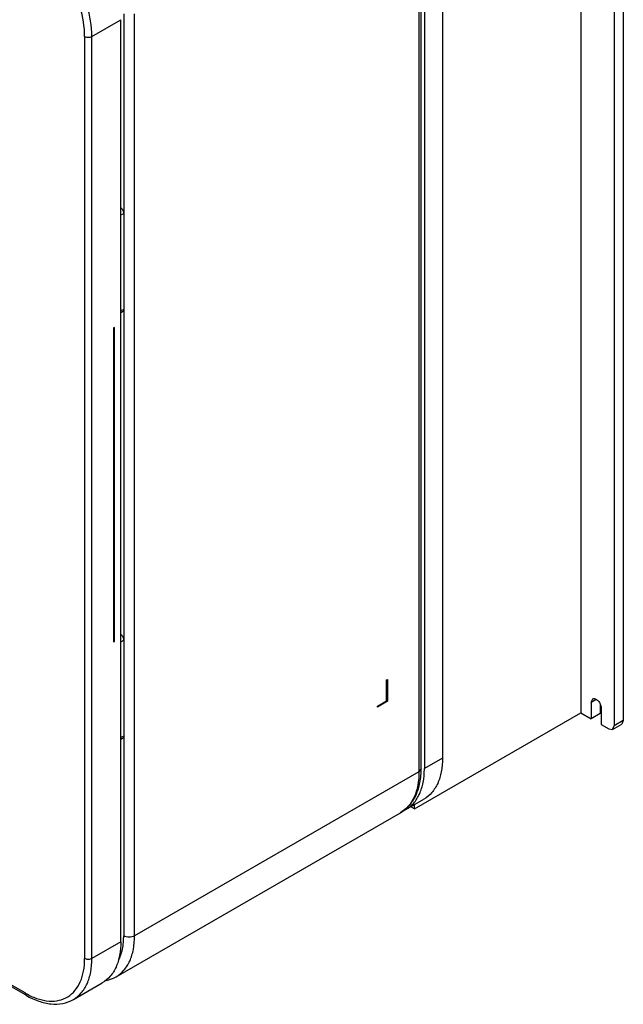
# Model space of a CAD drawing. Header units: millimetres. Extents: x 64 to 499, y 65 to 721.
# Tile 12 of 13: x 263 to 499, y 65 to 450. Entities that reach past the tile are written whole.
import ezdxf

# ---------------------------------------------------------------- set-up
doc = ezdxf.new("R2010")
doc.units = ezdxf.units.MM
doc.header["$LTSCALE"] = 51.146587
doc.layers.get('0').update_dxf_attribs({"linetype": 'CONTINUOUS'})

msp = doc.modelspace()

# ---------------------------------------------------------------- linework, layer by layer
at = {"color": 7, "linetype": 'Continuous'}
for p, q in [((482.43, 597.22), (482.43, 179.17)), ((495.51, 587.21), (495.51, 174.06)), ((499.05, 589.25), (499.05, 176.1)), ((428.34, 522.3), (428.34, 161.41)), ((419.14, 516.99), (419.14, 156.1)), ((420.02, 157.33), (420.02, 518.22)), ((421.27, 518.22), (421.27, 157.33)), ((303.66, 452.77), (303.66, 91.88)), ((307.9, 91.88), (307.9, 452.77)), ((291.22, 443.88), (302.54, 450.41)), ((302.54, 89.52), (302.54, 450.41)), ((288.39, 443.88), (288.39, 82.99)), ((291.22, 82.99), (291.22, 443.88)), ((302.6, 373.98), (303.66, 374.59)), ((302.6, 336.42), (302.6, 373.98)), ((303.25, 336.11), (302.54, 335.71)), ((303.66, 337.03), (302.6, 336.42)), ((300.08, 329.99), (299.71, 329.78)), ((299.71, 329.78), (299.71, 206.89)), ((300.08, 207.1), (300.08, 329.99)), ((299.71, 206.89), (300.08, 207.1)), ((302.6, 207), (303.66, 207.61)), ((302.6, 169.44), (302.6, 207)), ((406.42, 192.03), (406.77, 192.23)), ((406.42, 183.86), (406.42, 192.03)), ((406.77, 192.23), (406.77, 183.66)), ((402.88, 181.82), (406.42, 183.86)), ((406.77, 183.66), (402.88, 181.41)), ((402.88, 181.41), (402.88, 181.82)), ((406.42, 183.86), (406.77, 183.66)), ((486.5, 183.35), (487.07, 184.61)), ((486.5, 183.35), (488.44, 184.47)), ((486.5, 183.35), (486.5, 176.82)), ((490.03, 182.29), (490.03, 178.86)), ((490.39, 181.11), (490.39, 174.57)), ((417.38, 141.61), (482.43, 179.17)), ((482.43, 179.17), (486.5, 176.82)), ((490.03, 178.86), (486.5, 176.82)), ((490.39, 174.57), (493.39, 172.84)), ((494.89, 172.69), (498.43, 174.73)), ((494.89, 172.69), (495.51, 174.06)), ((499.05, 176.1), (495.51, 174.06)), ((499.05, 176.1), (498.43, 174.73)), ((265.06, 69.51), (88.28, 171.57)), ((265.47, 68.6), (88.7, 170.66)), ((303.66, 170.06), (302.6, 169.44)), ((493.39, 172.84), (494.89, 172.69)), ((303.25, 169.14), (302.54, 168.73)), ((428.34, 161.41), (421.27, 157.33)), ((419.14, 156.1), (307.9, 91.88)), ((420.02, 157.33), (419.14, 156.1)), ((414.02, 141.3), (421.09, 145.39)), ((417.38, 141.61), (417.38, 143.24)), ((300.65, 75.85), (411.9, 140.08)), ((417.38, 141.61), (415.96, 142.42)), ((302.54, 89.52), (291.22, 82.99)), ((283.97, 66.96), (295.29, 73.5)), ((265.06, 69.51), (265.47, 68.6))]:
    msp.add_line(p, q, dxfattribs=at)
for centre, radius, start, end in [((388.68, 157.33), 32.59, 359.5524, 0.0004), ((408.17, 151.44), 11.71, 294.1147, 299.9908), ((280.23, 95.78), 30.33, 239.996, 241.4189)]:
    msp.add_arc(centre, radius, start, end, dxfattribs=at)
for points, knots in [([(291.22, 443.88), (291.22, 447.94), (289.7, 456.49), (284.4, 468.52), (276.64, 479.12), (269.99, 484.72), (266.47, 486.75)], [0, 0, 0, 0, 0.237219, 0.500001, 0.762782, 1, 1, 1, 1]), ([(288.39, 443.88), (288.39, 447.71), (286.96, 455.77), (281.96, 467.11), (274.64, 477.11), (268.37, 482.39), (265.06, 484.3)], [0, 0, 0, 0, 0.23722, 0.500001, 0.762781, 1, 1, 1, 1]), ([(288.39, 443.88), (288.81, 443.64), (289.81, 443.45), (290.8, 443.64), (291.22, 443.88)], [0, 0, 0, 0, 0.500001, 1, 1, 1, 1]), ([(302.54, 376.84), (302.7, 376.7), (303.01, 376.38), (303.36, 375.82), (303.6, 375.21), (303.66, 374.79), (303.66, 374.59)], [0, 0, 0, 0, 0.248864, 0.511486, 0.767978, 1, 1, 1, 1]), ([(302.6, 373.98), (302.6, 374.01), (302.6, 374.17), (302.57, 374.32), (302.55, 374.44)], [0, 0, 0, 0, 0.238956, 1, 1, 1, 1]), ([(302.55, 336.01), (302.56, 336.04), (302.59, 336.18), (302.6, 336.31), (302.6, 336.42)], [0, 0, 0, 0, 0.236447, 1, 1, 1, 1]), ([(303.66, 337.03), (303.66, 336.93), (303.65, 336.74), (303.57, 336.47), (303.44, 336.26), (303.31, 336.15), (303.25, 336.11)], [0, 0, 0, 0, 0.289776, 0.54907, 0.782226, 1, 1, 1, 1]), ([(302.54, 209.86), (302.7, 209.73), (303.01, 209.4), (303.36, 208.84), (303.6, 208.23), (303.66, 207.81), (303.66, 207.61)], [0, 0, 0, 0, 0.248864, 0.511486, 0.767978, 1, 1, 1, 1]), ([(302.6, 207), (302.6, 207.04), (302.6, 207.19), (302.57, 207.35), (302.55, 207.47)], [0, 0, 0, 0, 0.238956, 1, 1, 1, 1]), ([(487.07, 184.61), (487.2, 184.69), (487.55, 184.78), (488.1, 184.67), (488.67, 184.36), (489.42, 183.7), (490.12, 182.61), (490.39, 181.6), (490.39, 181.11)], [0, 0, 0, 0, 0.08714, 0.186848, 0.304512, 0.438646, 0.730049, 1, 1, 1, 1]), ([(303.66, 170.06), (303.66, 169.95), (303.65, 169.76), (303.57, 169.5), (303.44, 169.28), (303.31, 169.18), (303.25, 169.14)], [0, 0, 0, 0, 0.289776, 0.54907, 0.782226, 1, 1, 1, 1]), ([(302.55, 169.04), (302.56, 169.07), (302.59, 169.2), (302.6, 169.34), (302.6, 169.44)], [0, 0, 0, 0, 0.236447, 1, 1, 1, 1]), ([(428.34, 161.41), (428.34, 159.63), (428.07, 156.26), (426.7, 151.63), (424.4, 147.87), (422.24, 146.05), (421.09, 145.39)], [0, 0, 0, 0, 0.289799, 0.549047, 0.782226, 1, 1, 1, 1]), ([(411.9, 140.08), (413.22, 140.84), (415.67, 142.88), (418.24, 147.01), (419.73, 151.95), (420.02, 155.49), (420.02, 157.33)], [0, 0, 0, 0, 0.2303, 0.468966, 0.723771, 1, 1, 1, 1]), ([(419.14, 156.1), (419.14, 154.33), (418.88, 150.95), (417.51, 146.32), (415.21, 142.56), (413.05, 140.74), (411.9, 140.08)], [0, 0, 0, 0, 0.289799, 0.549048, 0.782227, 1, 1, 1, 1]), ([(414.02, 141.3), (415.16, 141.96), (417.3, 143.75), (419.58, 147.45), (420.96, 152), (421.25, 155.32), (421.26, 157.07)], [0, 0, 0, 0, 0.218263, 0.451646, 0.710696, 1, 1, 1, 1]), ([(302.54, 89.52), (302.54, 87.75), (302.27, 84.37), (300.9, 79.74), (298.6, 75.98), (296.44, 74.16), (295.29, 73.5)], [0, 0, 0, 0, 0.2898, 0.54905, 0.782228, 1, 1, 1, 1]), ([(300.65, 75.85), (301.81, 76.52), (303.97, 78.34), (306.27, 82.1), (307.64, 86.73), (307.9, 90.1), (307.9, 91.88)], [0, 0, 0, 0, 0.217773, 0.450952, 0.710201, 1, 1, 1, 1]), ([(301.82, 82.62), (302.05, 83.11), (302.94, 85.25), (303.38, 87.56), (303.55, 89.33)], [0, 0, 0, 0, 0.234172, 1, 1, 1, 1]), ([(303.55, 89.33), (303.57, 89.54), (303.63, 90.39), (303.66, 91.24), (303.66, 91.88)], [0, 0, 0, 0, 0.245315, 1, 1, 1, 1]), ([(307.9, 91.88), (307.27, 91.51), (305.78, 91.22), (304.29, 91.51), (303.66, 91.88)], [0, 0, 0, 0, 0.499999, 1, 1, 1, 1]), ([(265.72, 69.15), (267.14, 68.37), (269.96, 67.11), (274.29, 66.2), (278.33, 66.42), (281.91, 67.84), (284.81, 70.39), (286.91, 73.91), (288.15, 78.21), (288.39, 81.34), (288.39, 82.99)], [0, 0, 0, 0, 0.143394, 0.271805, 0.387789, 0.496785, 0.606361, 0.72389, 0.854408, 1, 1, 1, 1]), ([(283.97, 66.96), (285.13, 67.63), (287.29, 69.45), (289.59, 73.21), (290.96, 77.84), (291.22, 81.21), (291.22, 82.99)], [0, 0, 0, 0, 0.217773, 0.450952, 0.710201, 1, 1, 1, 1]), ([(291.22, 82.99), (290.8, 82.75), (289.81, 82.55), (288.81, 82.75), (288.39, 82.99)], [0, 0, 0, 0, 0.499999, 1, 1, 1, 1]), ([(296.8, 74.34), (297.14, 74.42), (298.47, 74.78), (299.76, 75.34), (300.65, 75.85)], [0, 0, 0, 0, 0.251506, 1, 1, 1, 1]), ([(265.47, 68.6), (267.04, 67.69), (270.2, 66.2), (275.11, 65.03), (279.83, 65.18), (282.71, 66.23), (283.97, 66.96)], [0, 0, 0, 0, 0.280313, 0.536423, 0.773419, 1, 1, 1, 1])]:
    msp.add_open_spline(points, degree=3, knots=knots, dxfattribs=at)

doc.saveas('drawing.dxf')
